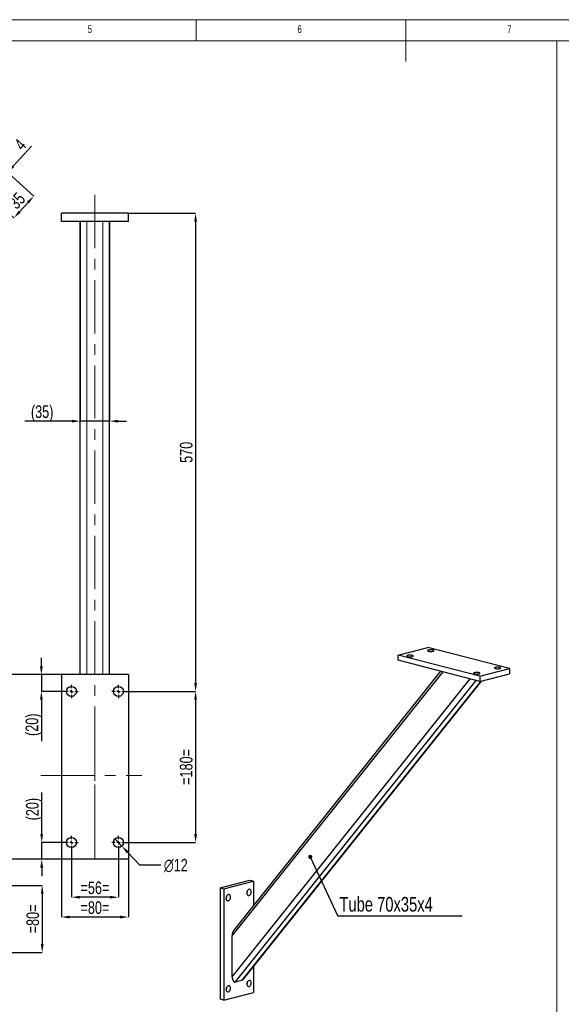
# Model space of a CAD drawing. Header units: millimetres. Extents: x 5 to 589, y 5 to 415.
# Tile 4 of 6: x 205 to 334, y 180 to 415. Entities that reach past the tile are written whole.
import ezdxf

# ---------------------------------------------------------------- set-up
doc = ezdxf.new("R2010")
doc.units = ezdxf.units.MM
doc.header["$PDSIZE"] = -1
doc.linetypes.add('CENTERX2', pattern=[20.32, 12.7, -2.54, 2.54, -2.54])
for name, color, linetype in [('COTES', 1, 'Continuous'), ('NOTES', 6, 'Continuous'), ('TRAIT-FINS', 9, 'Continuous'), ('TRAIT-MIXTES', 3, 'CENTERX2')]:
    doc.layers.add(name, color=color, linetype=linetype)
doc.layers.add('TRAIT-FORT', color=4, linetype='Continuous', lineweight=25)
doc.styles.add('SLDTEXTSTYLE0', font='TXT', dxfattribs={"width": 0.75})
doc.dimstyles.new('SLDDIMSTYLE0', dxfattribs={"dimtxt": 3, "dimasz": 2, "dimexe": 0, "dimexo": 0.0625, "dimgap": 0.75, "dimtad": 1, "dimlfac": 5, "dimrnd": 1e-09, "dimzin": 12, "dimdsep": 46, "dimtxsty": 'SLDTEXTSTYLE0', "dimsah": 1, "dimcen": 0.09, "dimadec": 0, "dimazin": 3, "dimtfac": 1, "dimtmove": 0, "dimatfit": 0, "dimfxl": 1, "dimfrac": 2, "dimtolj": 1, "dimtzin": 12, "dimarcsym": 0})
doc.dimstyles.new('SLDDIMSTYLE1', dxfattribs={"dimtxt": 3, "dimasz": 2, "dimexe": 0, "dimexo": 0.0625, "dimgap": 0.75, "dimtad": 1, "dimlfac": 5, "dimrnd": 1e-09, "dimzin": 12, "dimdsep": 46, "dimtxsty": 'SLDTEXTSTYLE0', "dimsah": 1, "dimcen": 0.09, "dimadec": 0, "dimazin": 3, "dimtfac": 1, "dimtofl": 0, "dimtmove": 0, "dimatfit": 3, "dimfxl": 1, "dimfrac": 2, "dimtolj": 1, "dimtzin": 12, "dimarcsym": 0})
doc.dimstyles.new('SLDDIMSTYLE4', dxfattribs={"dimtxt": 3, "dimasz": 2, "dimexe": 0, "dimexo": 0.0625, "dimgap": 0.75, "dimtad": 0, "dimtih": 1, "dimtoh": 1, "dimlfac": 5, "dimrnd": 1e-09, "dimzin": 12, "dimdsep": 46, "dimtxsty": 'SLDTEXTSTYLE0', "dimblk1": 'NONE', "dimsah": 1, "dimcen": 0, "dimadec": 0, "dimazin": 3, "dimtfac": 1, "dimtmove": 0, "dimatfit": 3, "dimldrblk": 'NONE', "dimfxl": 1, "dimfrac": 2, "dimtolj": 1, "dimtzin": 12, "dimarcsym": 0})
doc.dimstyles.new('SLDDIMSTYLE6', dxfattribs={"dimtxt": 0.18, "dimasz": 1, "dimexe": 0, "dimexo": 0.0625, "dimgap": 0, "dimtad": 0, "dimtih": 1, "dimtoh": 1, "dimdec": 0, "dimrnd": 1e-09, "dimzin": 0, "dimdsep": 46, "dimtxsty": 'Standard', "dimblk1": 'DOT', "dimblk2": 'DOT', "dimsah": 1, "dimcen": 0.09, "dimadec": 0, "dimazin": 0, "dimtfac": 1, "dimtdec": 0, "dimtofl": 0, "dimtmove": 0, "dimatfit": 3, "dimldrblk": 'DOT', "dimfxl": 1, "dimfrac": 2, "dimtolj": 1, "dimtzin": 0, "dimarcsym": 0})

# ---------------------------------------------------------------- blocks, each defined once
blk = doc.blocks.new('_D_8')
at = {"layer": 'COTES', "color": 0, "lineweight": -2, "transparency": 16777216}
for p, q in [((219.4, 366.81), (219.4, 319.3)), ((226.4, 366.81), (226.4, 319.3)), ((217.4, 319.3), (206.2, 319.3)), ((226.4, 319.3), (219.4, 319.3)), ((228.4, 319.3), (230.4, 319.3))]:
    blk.add_line(p, q, dxfattribs=at)
at = {"layer": 'COTES', "color": 0, "transparency": 16777216}
for points in [[(217.4, 319.63), (217.4, 318.97), (219.4, 319.3)], [(228.4, 319.63), (228.4, 318.97), (226.4, 319.3)]]:
    blk.add_solid(points, dxfattribs=at)
at = {"layer": 'Defpoints', "color": 0, "transparency": 16777216}
for p in [(219.4, 366.87), (226.4, 366.87), (226.4, 319.3)]:
    blk.add_point(p, dxfattribs=at)
at = {"layer": 'COTES', "color": 0, "transparency": 16777216, "insert": (210.33, 323.05), "char_height": 3, "attachment_point": 2, "style": 'SLDTEXTSTYLE0'}
blk.add_mtext('\\A1;(35)', dxfattribs=at)
blk = doc.blocks.new('_D_9')
at = {"layer": 'COTES', "color": 0, "lineweight": -2, "transparency": 16777216}
for p, q in [((230.96, 368.87), (246.9, 368.87)), ((246.9, 366.87), (246.9, 256.87)), ((230.16, 254.87), (246.9, 254.87))]:
    blk.add_line(p, q, dxfattribs=at)
at = {"layer": 'COTES', "color": 0, "transparency": 16777216}
for points in [[(246.56, 366.87), (247.23, 366.87), (246.9, 368.87)], [(246.56, 256.87), (247.23, 256.87), (246.9, 254.87)]]:
    blk.add_solid(points, dxfattribs=at)
at = {"layer": 'Defpoints', "color": 0, "transparency": 16777216}
for p in [(230.9, 368.87), (230.1, 254.87), (246.9, 254.87)]:
    blk.add_point(p, dxfattribs=at)
at = {"layer": 'COTES', "color": 0, "transparency": 16777216, "insert": (243.15, 311.87), "char_height": 3, "attachment_point": 2, "rotation": 90, "style": 'SLDTEXTSTYLE0'}
blk.add_mtext('\\A1;570', dxfattribs=at)
blk = doc.blocks.new('_D_10')
at = {"layer": 'COTES', "color": 0, "lineweight": -2, "transparency": 16777216}
for p, q in [((230.16, 254.87), (246.9, 254.87)), ((246.9, 252.87), (246.9, 220.87)), ((230.16, 218.87), (246.9, 218.87))]:
    blk.add_line(p, q, dxfattribs=at)
at = {"layer": 'COTES', "color": 0, "transparency": 16777216}
for points in [[(246.56, 252.87), (247.23, 252.87), (246.9, 254.87)], [(246.56, 220.87), (247.23, 220.87), (246.9, 218.87)]]:
    blk.add_solid(points, dxfattribs=at)
at = {"layer": 'Defpoints', "color": 0, "transparency": 16777216}
for p in [(230.1, 254.87), (230.1, 218.87), (246.9, 218.87)]:
    blk.add_point(p, dxfattribs=at)
at = {"layer": 'COTES', "color": 0, "transparency": 16777216, "insert": (243.15, 236.87), "char_height": 3, "attachment_point": 2, "rotation": 90, "style": 'SLDTEXTSTYLE0'}
blk.add_mtext('\\A1;=180=', dxfattribs=at)
blk = doc.blocks.new('_D_11')
at = {"layer": 'COTES', "color": 0, "lineweight": -2, "transparency": 16777216}
for p, q in [((217.3, 217.21), (217.3, 205.81)), ((228.5, 217.21), (228.5, 205.81)), ((226.5, 205.81), (219.3, 205.81))]:
    blk.add_line(p, q, dxfattribs=at)
at = {"layer": 'COTES', "color": 0, "transparency": 16777216}
for points in [[(219.3, 206.15), (219.3, 205.48), (217.3, 205.81)], [(226.5, 206.15), (226.5, 205.48), (228.5, 205.81)]]:
    blk.add_solid(points, dxfattribs=at)
at = {"layer": 'Defpoints', "color": 0, "transparency": 16777216}
for p in [(217.3, 217.27), (228.5, 217.27), (217.3, 205.81)]:
    blk.add_point(p, dxfattribs=at)
at = {"layer": 'COTES', "color": 0, "transparency": 16777216, "insert": (222.9, 209.56), "char_height": 3, "attachment_point": 2, "style": 'SLDTEXTSTYLE0'}
blk.add_mtext('\\A1;=56=', dxfattribs=at)
blk = doc.blocks.new('_D_12')
at = {"layer": 'COTES', "color": 0, "lineweight": -2, "transparency": 16777216}
for p, q in [((214.9, 214.81), (214.9, 201.09)), ((230.9, 214.81), (230.9, 201.09)), ((228.9, 201.09), (216.9, 201.09))]:
    blk.add_line(p, q, dxfattribs=at)
at = {"layer": 'COTES', "color": 0, "transparency": 16777216}
for points in [[(216.9, 201.42), (216.9, 200.75), (214.9, 201.09)], [(228.9, 201.42), (228.9, 200.75), (230.9, 201.09)]]:
    blk.add_solid(points, dxfattribs=at)
at = {"layer": 'Defpoints', "color": 0, "transparency": 16777216}
for p in [(214.9, 214.87), (230.9, 214.87), (214.9, 201.09)]:
    blk.add_point(p, dxfattribs=at)
at = {"layer": 'COTES', "color": 0, "transparency": 16777216, "insert": (222.9, 204.84), "char_height": 3, "attachment_point": 2, "style": 'SLDTEXTSTYLE0'}
blk.add_mtext('\\A1;=80=', dxfattribs=at)
blk = doc.blocks.new('_D_13')
at = {"layer": 'COTES', "color": 0, "lineweight": -2, "transparency": 16777216}
for p, q in [((214.83, 258.87), (202.71, 258.87)), ((202.71, 216.87), (202.71, 256.87)), ((214.83, 214.87), (202.71, 214.87))]:
    blk.add_line(p, q, dxfattribs=at)
at = {"layer": 'COTES', "color": 0, "transparency": 16777216}
for points in [[(202.38, 256.87), (203.05, 256.87), (202.71, 258.87)], [(202.38, 216.87), (203.05, 216.87), (202.71, 214.87)]]:
    blk.add_solid(points, dxfattribs=at)
at = {"layer": 'Defpoints', "color": 0, "transparency": 16777216}
for p in [(202.71, 258.87), (214.9, 258.87), (214.9, 214.87)]:
    blk.add_point(p, dxfattribs=at)
at = {"layer": 'COTES', "color": 0, "transparency": 16777216, "insert": (198.96, 236.87), "char_height": 3, "attachment_point": 2, "rotation": 90, "style": 'SLDTEXTSTYLE0'}
blk.add_mtext('\\A1;=220=', dxfattribs=at)
blk = doc.blocks.new('_D_14')
at = {"layer": 'COTES', "color": 0, "lineweight": -2, "transparency": 16777216}
for p, q in [((210.13, 260.87), (210.13, 262.87)), ((214.83, 258.87), (210.13, 258.87)), ((210.13, 258.87), (210.13, 254.87)), ((215.63, 254.87), (210.13, 254.87)), ((210.13, 252.87), (210.13, 243))]:
    blk.add_line(p, q, dxfattribs=at)
at = {"layer": 'COTES', "color": 0, "transparency": 16777216}
for points in [[(209.8, 260.87), (210.47, 260.87), (210.13, 258.87)], [(209.8, 252.87), (210.47, 252.87), (210.13, 254.87)]]:
    blk.add_solid(points, dxfattribs=at)
at = {"layer": 'Defpoints', "color": 0, "transparency": 16777216}
for p in [(214.9, 258.87), (210.13, 254.87), (215.7, 254.87)]:
    blk.add_point(p, dxfattribs=at)
at = {"layer": 'COTES', "color": 0, "transparency": 16777216, "insert": (206.38, 246.93), "char_height": 3, "attachment_point": 2, "rotation": 90, "style": 'SLDTEXTSTYLE0'}
blk.add_mtext('\\A1;(20)', dxfattribs=at)
blk = doc.blocks.new('_D_15')
at = {"layer": 'COTES', "color": 0, "lineweight": -2, "transparency": 16777216}
for p, q in [((210.22, 220.87), (210.22, 230.75)), ((215.63, 218.87), (210.22, 218.87)), ((210.22, 214.87), (210.22, 218.87)), ((214.83, 214.87), (210.22, 214.87)), ((210.22, 212.87), (210.22, 210.87))]:
    blk.add_line(p, q, dxfattribs=at)
at = {"layer": 'COTES', "color": 0, "transparency": 16777216}
for points in [[(209.88, 220.87), (210.55, 220.87), (210.22, 218.87)], [(209.88, 212.87), (210.55, 212.87), (210.22, 214.87)]]:
    blk.add_solid(points, dxfattribs=at)
at = {"layer": 'Defpoints', "color": 0, "transparency": 16777216}
for p in [(215.7, 218.87), (210.22, 214.87), (214.9, 214.87)]:
    blk.add_point(p, dxfattribs=at)
at = {"layer": 'COTES', "color": 0, "transparency": 16777216, "insert": (206.47, 226.81), "char_height": 3, "attachment_point": 2, "rotation": 90, "style": 'SLDTEXTSTYLE0'}
blk.add_mtext('\\A1;(20)', dxfattribs=at)
blk = doc.blocks.new('_D_16')
at = {"layer": 'COTES', "color": 0, "lineweight": -2, "transparency": 16777216}
for p, q in [((227.68, 219.74), (229.32, 218)), ((233.6, 213.45), (230.69, 216.54)), ((238.59, 213.45), (233.6, 213.45))]:
    blk.add_line(p, q, dxfattribs=at)
at = {"layer": 'COTES', "color": 0, "transparency": 16777216}
blk.add_solid([(230.93, 216.77), (230.45, 216.31), (229.32, 218)], dxfattribs=at)
at = {"layer": 'Defpoints', "color": 0, "transparency": 16777216}
for p in [(227.68, 219.74), (229.32, 218)]:
    blk.add_point(p, dxfattribs=at)
at = {"layer": 'COTES', "color": 0, "transparency": 16777216, "insert": (239.34, 214.95), "char_height": 3, "attachment_point": 1, "style": 'SLDTEXTSTYLE0'}
blk.add_mtext('\\A1;∅12', dxfattribs=at)
blk = doc.blocks.new('_None')
blk = doc.blocks.new('SW_CENTERMARKSYMBOL_0')
at = {"layer": 'TRAIT-MIXTES', "color": 0}
for p, q in [((-0.8, 0), (-1.6, 0)), ((0, 0), (-0.4, 0)), ((0, 0.8), (0, 1.6)), ((0, 0), (0, 0.4)), ((0, 0), (0, -0.4)), ((0, 0), (0.4, 0)), ((0.8, 0), (1.6, 0)), ((0, -0.8), (0, -1.6))]:
    blk.add_line(p, q, dxfattribs=at)
blk = doc.blocks.new('SW_CENTERMARKSYMBOL_1')
at = {"layer": 'TRAIT-MIXTES', "color": 0}
for p, q in [((-0.8, 0), (-1.6, 0)), ((0, 0), (-0.4, 0)), ((0, 0.8), (0, 1.6)), ((0, 0), (0, 0.4)), ((0, 0), (0, -0.4)), ((0, 0), (0.4, 0)), ((0.8, 0), (1.6, 0)), ((0, -0.8), (0, -1.6))]:
    blk.add_line(p, q, dxfattribs=at)
blk = doc.blocks.new('SW_CENTERMARKSYMBOL_2')
at = {"layer": 'TRAIT-MIXTES', "color": 0}
for p, q in [((-0.8, 0), (-1.6, 0)), ((0, 0), (-0.4, 0)), ((0, 0.8), (0, 1.6)), ((0, 0), (0, 0.4)), ((0, 0), (0, -0.4)), ((0, 0), (0.4, 0)), ((0.8, 0), (1.6, 0)), ((0, -0.8), (0, -1.6))]:
    blk.add_line(p, q, dxfattribs=at)
blk = doc.blocks.new('SW_CENTERMARKSYMBOL_3')
at = {"layer": 'TRAIT-MIXTES', "color": 0}
for p, q in [((-0.8, 0), (-1.6, 0)), ((0, 0), (-0.4, 0)), ((0, 0.8), (0, 1.6)), ((0, 0), (0, 0.4)), ((0, 0), (0, -0.4)), ((0, 0), (0.4, 0)), ((0.8, 0), (1.6, 0)), ((0, -0.8), (0, -1.6))]:
    blk.add_line(p, q, dxfattribs=at)
blk = doc.blocks.new('_D_21')
at = {"layer": 'COTES', "color": 0, "lineweight": -2, "transparency": 16777216}
for p, q in [((184.4, 208.64), (210.33, 208.64)), ((210.33, 206.64), (210.33, 194.64)), ((184.4, 192.64), (210.33, 192.64))]:
    blk.add_line(p, q, dxfattribs=at)
at = {"layer": 'COTES', "color": 0, "transparency": 16777216}
for points in [[(210, 206.64), (210.67, 206.64), (210.33, 208.64)], [(210, 194.64), (210.67, 194.64), (210.33, 192.64)]]:
    blk.add_solid(points, dxfattribs=at)
at = {"layer": 'Defpoints', "color": 0, "transparency": 16777216}
for p in [(184.33, 208.64), (184.33, 192.64), (210.33, 192.64)]:
    blk.add_point(p, dxfattribs=at)
at = {"layer": 'COTES', "color": 0, "transparency": 16777216, "insert": (206.58, 200.64), "char_height": 3, "attachment_point": 2, "rotation": 90, "style": 'SLDTEXTSTYLE0'}
blk.add_mtext('\\A1;=80=', dxfattribs=at)
blk = doc.blocks.new('SW_NOTE_4')
at = {"layer": 'NOTES', "color": 0}
blk.add_line((29.61, 0), (0, 0), dxfattribs=at)
at = {"layer": 'NOTES', "color": 0, "insert": (0.39, 4.56), "char_height": 3.5, "attachment_point": 1, "style": 'SLDTEXTSTYLE0'}
blk.add_mtext('Tube 70x35x4', dxfattribs=at)
blk = doc.blocks.new('_Dot')
at = {"color": 0, "linetype": 'ByBlock', "lineweight": -2}
blk.add_line((-0.5, 0), (-1, 0), dxfattribs=at)
at = {"color": 0, "linetype": 'ByBlock', "const_width": 0.5}
blk.add_lwpolyline([(-0.25, 0, 1), (0.25, 0, 1)], format="xyb", close=True, dxfattribs=at)
blk = doc.blocks.new('_D_25')
at = {"layer": 'COTES', "color": 0, "lineweight": -2, "transparency": 16777216}
for p, q in [((193.69, 386.15), (208.31, 372.93)), ((189, 380.95), (203.61, 367.74)), ((206.96, 371.45), (204.95, 369.22))]:
    blk.add_line(p, q, dxfattribs=at)
at = {"layer": 'COTES', "color": 0, "transparency": 16777216}
for points in [[(206.72, 371.67), (207.21, 371.23), (208.31, 372.93)], [(204.7, 369.45), (205.2, 369), (203.61, 367.74)]]:
    blk.add_solid(points, dxfattribs=at)
at = {"layer": 'Defpoints', "color": 0, "transparency": 16777216}
for p in [(193.64, 386.19), (188.95, 381), (203.61, 367.74)]:
    blk.add_point(p, dxfattribs=at)
at = {"layer": 'COTES', "color": 0, "transparency": 16777216, "insert": (203.18, 372.85), "char_height": 3, "attachment_point": 2, "rotation": 47.883, "style": 'SLDTEXTSTYLE0'}
blk.add_mtext('\\A1;35', dxfattribs=at)
blk = doc.blocks.new('_D_26')
at = {"layer": 'COTES', "color": 0, "lineweight": -2, "transparency": 16777216}
for p, q in [((193.15, 385.55), (201.54, 377.97)), ((193.69, 386.15), (202.08, 378.57)), ((203.42, 380.05), (207.76, 384.85)), ((201.54, 377.97), (202.08, 378.57)), ((200.2, 376.49), (198.86, 375))]:
    blk.add_line(p, q, dxfattribs=at)
at = {"layer": 'COTES', "color": 0, "transparency": 16777216}
for points in [[(203.17, 380.27), (203.67, 379.83), (202.08, 378.57)], [(199.95, 376.71), (200.45, 376.26), (201.54, 377.97)]]:
    blk.add_solid(points, dxfattribs=at)
at = {"layer": 'Defpoints', "color": 0, "transparency": 16777216}
for p in [(193.11, 385.6), (193.64, 386.19), (202.08, 378.57)]:
    blk.add_point(p, dxfattribs=at)
at = {"layer": 'COTES', "color": 0, "transparency": 16777216, "insert": (203.97, 386.25), "char_height": 3, "attachment_point": 2, "rotation": 47.883, "style": 'SLDTEXTSTYLE0'}
blk.add_mtext('\\A1;4', dxfattribs=at)

msp = doc.modelspace()

# ---------------------------------------------------------------- linework, layer by layer
at = {"lineweight": 18}
for p, q in [((589, 415), (5, 415)), ((247, 410), (247, 415)), ((297, 415), (297, 405)), ((10, 410), (332.982036, 410)), ((584, 410), (10, 410)), ((332.982036, 410), (332.982036, 179.291377)), ((332.982036, 410), (583.896132, 410)), ((332.982036, 410), (332.982036, 74.369149)), ((332.982036, 405), (332.982036, 15))]:
    msp.add_line(p, q, dxfattribs=at)
at = {"layer": 'TRAIT-FINS', "lineweight": 18}
for p, q in [((220.997337, 258.870537), (220.997337, 366.870537)), ((224.797337, 258.870537), (224.797337, 366.870537))]:
    msp.add_line(p, q, dxfattribs=at)
at = {"layer": 'TRAIT-FORT', "lineweight": 25}
for p, q in [((230.897337, 368.870537), (214.897337, 368.870537)), ((214.897337, 366.870537), (214.897337, 368.870537)), ((230.897337, 366.870537), (230.897337, 368.870537)), ((230.897337, 366.870537), (214.897337, 366.870537)), ((219.397337, 258.870537), (219.397337, 366.870537)), ((226.397337, 258.870537), (226.397337, 366.870537)), ((295.175983, 263.504119), (302.247051, 265.334246)), ((321.692488, 260.301397), (302.247051, 265.334246)), ((314.62142, 258.47127), (295.175983, 263.504119)), ((295.175983, 262.296712), (295.175983, 263.504119)), ((314.62142, 257.263862), (295.175983, 262.296712)), ((230.897337, 258.870537), (214.897337, 258.870537)), ((214.897337, 258.870537), (214.897337, 214.870537)), ((230.897337, 258.870537), (230.897337, 214.870537)), ((255.622198, 196.584939), (305.889389, 259.523878)), ((305.293677, 259.67806), (256.019375, 197.982305)), ((314.62142, 258.47127), (321.692488, 260.301397)), ((314.62142, 257.263862), (321.692488, 259.093989)), ((314.62142, 258.47127), (314.62142, 257.263862)), ((321.692488, 260.301397), (321.692488, 259.093989)), ((255.622198, 186.862988), (312.323903, 257.858504)), ((256.329305, 185.605712), (313.742015, 257.491469)), ((258.008683, 186.040367), (314.963096, 257.352294)), ((258.318613, 186.266303), (315.126317, 257.394539)), ((230.897337, 214.870537), (214.897337, 214.870537)), ((252.749577, 208.07748), (259.820644, 209.907607)), ((253.63346, 207.848715), (260.704528, 209.678842)), ((259.820644, 209.907607), (260.704528, 209.678842)), ((260.704528, 209.678842), (260.704528, 203.848528)), ((252.749577, 208.07748), (253.63346, 207.848715)), ((252.749577, 208.07748), (252.749577, 181.51452)), ((253.63346, 207.848715), (253.63346, 181.285754)), ((255.622198, 186.862988), (255.622198, 196.584939)), ((260.704528, 189.253679), (260.704528, 183.115881)), ((258.008683, 186.040367), (256.329305, 185.605712)), ((253.63346, 181.285754), (260.704528, 183.115881)), ((253.63346, 181.285754), (252.749577, 181.51452))]:
    msp.add_line(p, q, dxfattribs=at)
at = {"layer": 'TRAIT-FORT', "lineweight": 25, "flags": 128}
for points in [[(297.47408, 263.183847), (297.622629, 263.154024), (297.795167, 263.134699), (297.980852, 263.127088), (298.168018, 263.131667), (298.344903, 263.148149), (298.500394, 263.175499), (298.624721, 263.211998), (298.710071, 263.255352), (298.751082, 263.302838), (298.745177, 263.351472), (298.692727, 263.398198), (298.597027, 263.44008), (298.464091, 263.474487), (298.302271, 263.499255), (298.121736, 263.512831), (297.933829, 263.514359), (297.750357, 263.503745), (297.582848, 263.481654), (297.441827, 263.449476), (297.336156, 263.409232), (297.272473, 263.363451), (297.254781, 263.315009), (297.28419, 263.26695), (297.358854, 263.222294), (297.47408, 263.183847)], [(302.423828, 264.464936), (302.572377, 264.435113), (302.744915, 264.415788), (302.9306, 264.408177), (303.117765, 264.412756), (303.294651, 264.429238), (303.450142, 264.456588), (303.574468, 264.493087), (303.659819, 264.536441), (303.70083, 264.583927), (303.694924, 264.632561), (303.642474, 264.679287), (303.546774, 264.721169), (303.413838, 264.755575), (303.252019, 264.780344), (303.071484, 264.793919), (302.883577, 264.795448), (302.700105, 264.784833), (302.532595, 264.762743), (302.391575, 264.730565), (302.285903, 264.690321), (302.22222, 264.64454), (302.204528, 264.596098), (302.233938, 264.548039), (302.308602, 264.503383), (302.423828, 264.464936)], [(318.333731, 260.34715), (318.48228, 260.317327), (318.654817, 260.298003), (318.840503, 260.290391), (319.027668, 260.29497), (319.204553, 260.311452), (319.360045, 260.338802), (319.484371, 260.375301), (319.569721, 260.418655), (319.610732, 260.466142), (319.604827, 260.514775), (319.552377, 260.561501), (319.456677, 260.603383), (319.323741, 260.63779), (319.161922, 260.662559), (318.981386, 260.676134), (318.793479, 260.677662), (318.610007, 260.667048), (318.442498, 260.644957), (318.301477, 260.612779), (318.195806, 260.572535), (318.132123, 260.526754), (318.114431, 260.478312), (318.14384, 260.430253), (318.218504, 260.385597), (318.333731, 260.34715)], [(313.383983, 259.066061), (313.532532, 259.036238), (313.70507, 259.016914), (313.890755, 259.009302), (314.077921, 259.013881), (314.254806, 259.030363), (314.410297, 259.057713), (314.534624, 259.094212), (314.619974, 259.137567), (314.660985, 259.185053), (314.655079, 259.233687), (314.602629, 259.280412), (314.506929, 259.322294), (314.373993, 259.356701), (314.212174, 259.38147), (314.031639, 259.395045), (313.843732, 259.396573), (313.66026, 259.385959), (313.492751, 259.363869), (313.35173, 259.33169), (313.246058, 259.291446), (313.182376, 259.245665), (313.164683, 259.197223), (313.194093, 259.149164), (313.268757, 259.104508), (313.383983, 259.066061)], [(259.643868, 207.713952), (259.51198, 207.657058), (259.388379, 207.558218), (259.280832, 207.423645), (259.196095, 207.261793), (259.139494, 207.082832), (259.114584, 206.898008), (259.122931, 206.718932), (259.164011, 206.556858), (259.235241, 206.421969), (259.332147, 206.322741), (259.44864, 206.265408), (259.5774, 206.253573), (259.710336, 206.287979), (259.839095, 206.366465), (259.955588, 206.484099), (260.052494, 206.63349), (260.123725, 206.805251), (260.164804, 206.988589), (260.173151, 207.171985), (260.148242, 207.343915), (260.09164, 207.493577), (260.006904, 207.611566), (259.899356, 207.690469), (259.775755, 207.725328), (259.643868, 207.713952)], [(254.69412, 206.432863), (254.562232, 206.375969), (254.438632, 206.277129), (254.331084, 206.142556), (254.246348, 205.980704), (254.189746, 205.801743), (254.164837, 205.616919), (254.173184, 205.437843), (254.214263, 205.275769), (254.285494, 205.140881), (254.3824, 205.041652), (254.498893, 204.984319), (254.627652, 204.972484), (254.760588, 205.00689), (254.889348, 205.085376), (255.00584, 205.20301), (255.102747, 205.352401), (255.173977, 205.524162), (255.215057, 205.7075), (255.223404, 205.890896), (255.198494, 206.062826), (255.141893, 206.212488), (255.057156, 206.330477), (254.949609, 206.40938), (254.826008, 206.444239), (254.69412, 206.432863)], [(259.643868, 185.980621), (259.51198, 185.923726), (259.388379, 185.824887), (259.280832, 185.690313), (259.196095, 185.528462), (259.139494, 185.349501), (259.114584, 185.164676), (259.122931, 184.985601), (259.164011, 184.823527), (259.235241, 184.688638), (259.332147, 184.58941), (259.44864, 184.532077), (259.5774, 184.520242), (259.710336, 184.554648), (259.839095, 184.633134), (259.955588, 184.750768), (260.052494, 184.900159), (260.123725, 185.07192), (260.164804, 185.255258), (260.173151, 185.438654), (260.148242, 185.610584), (260.09164, 185.760246), (260.006904, 185.878235), (259.899356, 185.957138), (259.775755, 185.991997), (259.643868, 185.980621)], [(254.69412, 184.699532), (254.562232, 184.642638), (254.438632, 184.543798), (254.331084, 184.409225), (254.246348, 184.247373), (254.189746, 184.068412), (254.164837, 183.883588), (254.173184, 183.704512), (254.214263, 183.542438), (254.285494, 183.407549), (254.3824, 183.308321), (254.498893, 183.250988), (254.627652, 183.239153), (254.760588, 183.273559), (254.889348, 183.352045), (255.00584, 183.469679), (255.102747, 183.61907), (255.173977, 183.790831), (255.215057, 183.974169), (255.223404, 184.157565), (255.198494, 184.329495), (255.141893, 184.479157), (255.057156, 184.597146), (254.949609, 184.676049), (254.826008, 184.710908), (254.69412, 184.699532)]]:
    msp.add_lwpolyline(points, dxfattribs=at)
at = {"layer": 'TRAIT-FORT', "lineweight": 25}
for centre in [(217.297337, 254.870537), (228.497337, 254.870537), (217.297337, 218.870537), (228.497337, 218.870537)]:
    msp.add_circle(centre, 1.2, dxfattribs=at)
for centre, start in [((258.229688, 207.355525), 326.77166607), ((253.279941, 206.074436), 326.77166607), ((258.229688, 185.622193), 326.77166607), ((253.279941, 184.341105), 326.77166608)]:
    msp.add_arc(centre, 1.060354, start, 4.20669653, dxfattribs=at)
for centre, start_param, end_param in [((256.329305, 196.767952), 0.6185311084, 1.7356140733), ((256.329305, 187.046001), 1.7356140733, 3.3064104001), ((258.008683, 187.480656), 3.3064104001, 3.760123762)]:
    msp.add_ellipse(centre, major_axis=(0.116017, 1.450798), ratio=0.4807866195, start_param=start_param, end_param=end_param, dxfattribs=at)
at = {"layer": 'TRAIT-MIXTES', "lineweight": 18}
for p, q in [((222.897337, 373.235119), (222.897337, 214.870537)), ((222.897337, 214.870537), (222.897337, 250.867147)), ((210.024403, 234.870537), (234.052928, 234.870537))]:
    msp.add_line(p, q, dxfattribs=at)

# ---------------------------------------------------------------- block references
at = {"layer": 'NOTES'}
msp.add_blockref('SW_NOTE_4', (280.792517, 201.324646), dxfattribs=at)
at = {"layer": 'TRAIT-MIXTES'}
for name, p in [('SW_CENTERMARKSYMBOL_2', (217.297337, 254.870537)), ('SW_CENTERMARKSYMBOL_3', (228.497337, 254.870537)), ('SW_CENTERMARKSYMBOL_0', (217.297337, 218.870537)), ('SW_CENTERMARKSYMBOL_1', (228.497337, 218.870537))]:
    msp.add_blockref(name, p, dxfattribs=at)

# ---------------------------------------------------------------- texts
at = {"layer": 'NOTES', "char_height": 1.852083, "attachment_point": 1, "style": 'SLDTEXTSTYLE0'}
for s, insert in [('5', (221.166675, 413.668016)), ('6', (271.166675, 413.668016)), ('7', (321.166675, 413.668016))]:
    msp.add_mtext(s, dxfattribs=dict(at, insert=insert))

# ---------------------------------------------------------------- dimensions: what is measured, and where the dimension line sits
at = {"layer": 'COTES'}
for base, p1, p2, angle, dimstyle, picture, middle in [((203.610835, 367.741174), (193.643916, 386.189167), (188.949386, 380.996732), 47.88296345, 'SLDDIMSTYLE0', '_D_25', (205.958101, 370.337392)), ((202.076532, 378.565158), (193.107398, 385.595746), (193.643916, 386.189167), 47.88296345, 'SLDDIMSTYLE0', '_D_26', (206.750852, 383.73524)), ((246.897337, 254.870537), (230.897337, 368.870537), (230.097337, 254.870537), 90, 'SLDDIMSTYLE1', '_D_9', (246.897337, 311.870537))]:
    dim = msp.add_linear_dim(base=base, p1=p1, p2=p2, angle=angle, dimstyle=dimstyle, dxfattribs=at)
    dim.commit()
    dim.dimension.update_dxf_attribs({"geometry": picture, "text_midpoint": middle, "dimtype": 160})
for base, p1, p2, angle, text, dimstyle, picture, middle in [((226.397337, 319.301586), (219.397337, 366.870537), (226.397337, 366.870537), 0, '(<>)', 'SLDDIMSTYLE0', '_D_8', (210.328397, 319.301586)), ((210.134357, 254.870537), (214.897337, 258.870537), (215.697337, 254.870537), 90, '(<>)', 'SLDDIMSTYLE0', '_D_14', (210.134357, 246.933037)), ((202.711927, 258.870537), (214.897337, 214.870537), (214.897337, 258.870537), 90, '=<>=', 'SLDDIMSTYLE1', '_D_13', (202.711927, 236.870537)), ((246.897337, 218.870537), (230.097337, 254.870537), (230.097337, 218.870537), 90, '=<>=', 'SLDDIMSTYLE1', '_D_10', (246.897337, 236.870537)), ((210.216092, 214.870537), (215.697337, 218.870537), (214.897337, 214.870537), 90, '(<>)', 'SLDDIMSTYLE0', '_D_15', (210.216092, 226.808037)), ((210.334742, 192.639761), (184.334742, 208.639761), (184.334742, 192.639761), 90, '=<>=', 'SLDDIMSTYLE1', '_D_21', (210.334742, 200.639761))]:
    dim = msp.add_linear_dim(base=base, p1=p1, p2=p2, angle=angle, text=text, dimstyle=dimstyle, dxfattribs=at)
    dim.commit()
    dim.dimension.update_dxf_attribs({"geometry": picture, "text_midpoint": middle, "dimtype": 160})
dim = msp.add_diameter_dim_2p(p1=(227.675107, 219.744573), p2=(229.319566, 217.996501), dimstyle='SLDDIMSTYLE4', dxfattribs=at)
dim.commit()
dim.dimension.update_dxf_attribs({"geometry": '_D_16', "text_midpoint": (241.96256, 213.445071), "dimtype": 163})
for base, p1, p2, picture, middle in [((217.297337, 205.81183), (228.497337, 217.270537), (217.297337, 217.270537), '_D_11', (222.897337, 205.81183)), ((214.897337, 201.08656), (230.897337, 214.870537), (214.897337, 214.870537), '_D_12', (222.897337, 201.08656))]:
    dim = msp.add_linear_dim(base=base, p1=p1, p2=p2, text='=<>=', dimstyle='SLDDIMSTYLE1', dxfattribs=at)
    dim.commit()
    dim.dimension.update_dxf_attribs({"geometry": picture, "text_midpoint": middle, "dimtype": 160})

# ---------------------------------------------------------------- leaders
at = {"layer": 'NOTES'}
msp.add_leader([(274.231609, 215.426477), (280.792517, 201.324646)], dimstyle='SLDDIMSTYLE6', dxfattribs=at)

doc.saveas('drawing.dxf')
